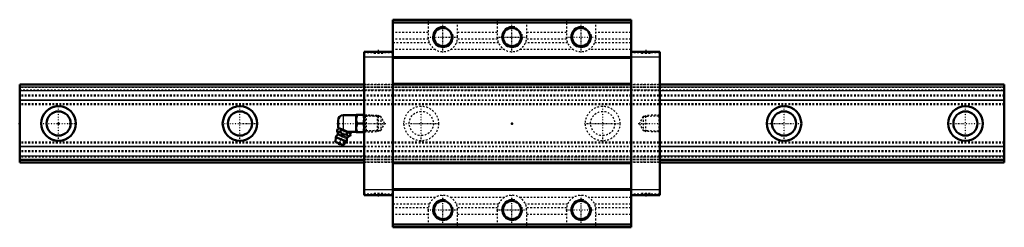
# Model space of a CAD drawing. Header units: millimetres. Extents: x -22 to 548, y -60 to 60.
import ezdxf

# ---------------------------------------------------------------- set-up
doc = ezdxf.new("R2010")
doc.units = ezdxf.units.MM
doc.linetypes.add('Center', pattern=[1.5, 0.45, -0.5, 0.05, -0.5])
doc.linetypes.add('Dashed', pattern=[2, 1, -1])
for name, color, linetype, lineweight in [('2d ConnectionPoints', 7, 'Continuous', 50), ('AM_0', 7, 'Continuous', 50), ('AM_4', 3, 'Continuous', 25), ('AM_5', 3, 'Continuous', 25), ('AM_7', 7, 'Center', 25), ('AM_9', 6, 'Dashed', 25)]:
    doc.layers.add(name, color=color, linetype=linetype, lineweight=lineweight)

# ---------------------------------------------------------------- blocks, each defined once
blk = doc.blocks.new('1_B_PT1_8_grease_nipple_joint1_SVR_0_in_v3jm7jdvkach9obpufd0um4lr________4')
at = {"layer": 'AM_0'}
for p, q in [((161.8, 1.8), (161.8, -1.8)), ((172.3, 4.8), (164.8, 4.8)), ((172.37, 5), (172.3, 4.88)), ((172.3, 4.88), (172.3, -4.88)), ((172.37, 5), (176.93, 5)), ((172.82, 0), (176.48, 0)), ((177, 4.88), (176.93, 5)), ((161.21, -4.1), (161.61, -3.12)), ((162.39, -2.79), (161.61, -3.12)), ((168.78, -5.37), (161.91, -2.59)), ((163.09, -4.86), (163.48, -3.87)), ((166.83, -6.37), (167.23, -5.39)), ((167.37, -4.8), (172.3, -4.8)), ((169.11, -6.14), (168.78, -5.37)), ((172.3, -4.88), (172.37, -5)), ((176.93, -5), (172.37, -5)), ((176.93, -5), (177, -4.88)), ((160.5, -7.85), (160.3, -10.68)), ((164.79, -12.5), (160.3, -10.68)), ((166.62, -10.32), (160.5, -7.85)), ((164.79, -12.5), (166.62, -10.32)), ((168.71, -7.13), (169.11, -6.14))]:
    blk.add_line(p, q, dxfattribs=at)
for points in [[(172.82, 5), (172.48, 3.69), (172.37, 2.32), (172.5, 1.16), (172.82, 0)], [(172.82, 0), (172.48, -1.31), (172.37, -2.68), (172.5, -3.84), (172.82, -5)], [(176.48, 0), (176.82, 1.31), (176.93, 2.68), (176.8, 3.84), (176.48, 5)], [(176.48, -5), (176.82, -3.69), (176.93, -2.32), (176.8, -1.16), (176.48, 0)], [(161.21, -4.1), (161.39, -4.5), (161.62, -4.84), (162.03, -5.1), (162.34, -5.1), (162.68, -5.02), (163.09, -4.86)], [(163.09, -4.86), (163.38, -5.18), (163.8, -5.6), (164.27, -5.97), (165.14, -6.33), (165.81, -6.41), (166.49, -6.4), (166.83, -6.37)], [(167.23, -5.39), (166.39, -4.6), (165.87, -4.27), (165.29, -4.03), (164.69, -3.9), (164.07, -3.85), (163.48, -3.87)], [(169.11, -6.14), (168.85, -5.66), (168.49, -5.32), (168.18, -5.21), (167.83, -5.21), (167.23, -5.39)], [(166.83, -6.37), (167.02, -6.77), (167.24, -7.11), (167.65, -7.37), (167.96, -7.37), (168.3, -7.29), (168.71, -7.13)]]:
    blk.add_lwpolyline(points, dxfattribs=at)
for centre, radius, start, end in [((164.8, 1.8), 3, 90, 180), ((155.68, -6.41), 6, 4.5497, 22.6716), ((164.8, -1.8), 3, 180, 195.4342), ((163.56, -9.09), 3.3, 131.1614, 158), ((160.86, -6), 0.8, 311.1614, 4.5497), ((163.11, -10.18), 1.82, 214.2344, 281.7656), ((163.56, -9.09), 3.3, 338, 4.8386), ((167.64, -8.74), 0.8, 131.4503, 184.8386), ((171.09, -12.64), 6, 113.3627, 131.4503)]:
    blk.add_arc(centre, radius, start, end, dxfattribs=at)
at = {"layer": 'AM_4'}
for p, q in [((164.8, 4.8), (164.8, -3.76)), ((166.85, -8.81), (161.39, -6.6)), ((167.11, -8.14), (161.66, -5.94))]:
    blk.add_line(p, q, dxfattribs=at)
at = {"layer": 'AM_5', "linetype": 'Dashed'}
for p, q in [((177, 4.86), (177.98, 4.26)), ((184.98, 4.08), (177.98, 4.26)), ((178, 4.86), (178, -4.86)), ((177, -4.86), (177.98, -4.26)), ((184.98, -4.08), (177.98, -4.26))]:
    blk.add_line(p, q, dxfattribs=at)
at = {"layer": 'AM_7'}
blk.add_line((162.27, -12.26), (165.74, -3.69), dxfattribs=at)
at = {"layer": 'AM_9'}
for p, q in [((184.42, 4.67), (177, 4.86)), ((185, 4.06), (184.42, 4.67)), ((184.42, 4.67), (184.42, -4.67)), ((185, 4.06), (185, -4.06)), ((177, -4.86), (184.42, -4.67)), ((184.42, -4.67), (185, -4.06))]:
    blk.add_line(p, q, dxfattribs=at)
blk.add_lwpolyline([(163.48, -3.87), (163.22, -3.39), (162.86, -3.05), (162.56, -2.94), (162.21, -2.94), (161.61, -3.12)], dxfattribs=at)
blk = doc.blocks.new('2_SVR_45LC1SSB_PT1_81_Slide_0_in_v3jm7jdvkach9obpufd0um4lr________4')
at = {"layer": 'AM_0'}
for p, q in [((331.4, 60), (193.6, 60)), ((193.6, 60), (193.6, -60)), ((331.4, 58.4), (193.6, 58.4)), ((331.4, 60), (331.4, -60)), ((193.6, 41.4), (177, 41.4)), ((177, 41.4), (177, -41.4)), ((348, 41.4), (331.4, 41.4)), ((348, 41.4), (348, -41.4)), ((331.4, 38.4), (193.6, 38.4)), ((331.4, 38.01), (193.6, 38.01)), ((331.4, 22.99), (193.6, 22.99)), ((331.4, 22.6), (193.6, 22.6)), ((331.4, -22.6), (193.6, -22.6)), ((331.4, -22.99), (193.6, -22.99)), ((331.4, -38.01), (193.6, -38.01)), ((331.4, -38.4), (193.6, -38.4)), ((193.6, -41.4), (177, -41.4)), ((348, -41.4), (331.4, -41.4)), ((331.4, -58.4), (193.6, -58.4)), ((331.4, -60), (193.6, -60))]:
    blk.add_line(p, q, dxfattribs=at)
for centre in [(222.5, 50), (262.5, 50), (302.5, 50), (222.5, -50), (262.5, -50), (302.5, -50)]:
    blk.add_circle(centre, 5.25, dxfattribs=at)
at = {"layer": 'AM_4'}
for p, q in [((193.6, 38.4), (177, 38.4)), ((348, 38.4), (331.4, 38.4)), ((193.6, -38.4), (177, -38.4)), ((348, -38.4), (331.4, -38.4))]:
    blk.add_line(p, q, dxfattribs=at)
at = {"layer": 'AM_5', "linetype": 'Dashed'}
for p, q in [((177, 4.86), (185, 4.66)), ((185, -4.66), (185, 4.66)), ((185.78, 4.06), (185, 4.66)), ((339.22, 4.06), (340, 4.66)), ((348, 4.86), (340, 4.66)), ((340, -4.66), (340, 4.66)), ((177, -4.86), (185, -4.66)), ((185.78, -4.06), (185, -4.66)), ((339.22, -4.06), (340, -4.66)), ((348, -4.86), (340, -4.66))]:
    blk.add_line(p, q, dxfattribs=at)
at = {"layer": 'AM_5'}
for centre in [(222.5, 50), (262.5, 50), (302.5, 50), (222.5, -50), (262.5, -50), (302.5, -50)]:
    blk.add_arc(centre, 6, 75, 15, dxfattribs=at)
at = {"layer": 'AM_7'}
for p, q in [((222.5, 41.08), (222.5, 58.92)), ((262.5, 41.08), (262.5, 58.92)), ((302.5, 41.08), (302.5, 58.92)), ((213.57, 50), (231.43, 50)), ((253.57, 50), (271.43, 50)), ((293.57, 50), (311.43, 50)), ((185.1, 42.5), (185.1, 40.3)), ((339.9, 42.5), (339.9, 40.3)), ((161.04, 0), (189.37, 0)), ((335.63, 0), (348.59, 0)), ((185.1, -40.3), (185.1, -42.5)), ((222.5, -58.92), (222.5, -41.08)), ((262.5, -58.92), (262.5, -41.08)), ((302.5, -58.92), (302.5, -41.08)), ((339.9, -40.3), (339.9, -42.5)), ((213.57, -50), (231.43, -50)), ((253.57, -50), (271.43, -50)), ((293.57, -50), (311.43, -50))]:
    blk.add_line(p, q, dxfattribs=at)
at = {"layer": 'AM_9'}
for p, q in [((214, 58.5), (193.6, 58.5)), ((214, 60), (214, 50)), ((231, 50), (231, 60)), ((254, 58.5), (231, 58.5)), ((254, 60), (254, 50)), ((271, 50), (271, 60)), ((294, 58.5), (271, 58.5)), ((294, 60), (294, 50)), ((311, 50), (311, 60)), ((331.4, 58.5), (311, 58.5)), ((214, 52.6), (193.6, 52.6)), ((254, 52.6), (231, 52.6)), ((294, 52.6), (271, 52.6)), ((331.4, 52.6), (311, 52.6)), ((214.11, 48.66), (193.6, 48.66)), ((214.69, 46.64), (193.6, 46.64)), ((254.69, 46.64), (230.31, 46.64)), ((254.11, 48.66), (230.89, 48.66)), ((294.69, 46.64), (270.31, 46.64)), ((294.11, 48.66), (270.89, 48.66)), ((331.4, 46.64), (310.31, 46.64)), ((331.4, 48.66), (310.89, 48.66)), ((193.6, 40.9), (177, 40.9)), ((182.5, 41.4), (182.5, 40.4)), ((187.7, 40.4), (182.5, 40.4)), ((187.7, 40.4), (187.7, 41.4)), ((218.15, 42.7), (193.6, 42.7)), ((258.15, 42.7), (226.85, 42.7)), ((298.15, 42.7), (266.85, 42.7)), ((331.4, 42.7), (306.85, 42.7)), ((348, 40.9), (331.4, 40.9)), ((337.3, 41.4), (337.3, 40.4)), ((342.5, 40.4), (337.3, 40.4)), ((342.5, 40.4), (342.5, 41.4)), ((348, 22.5), (177, 22.5)), ((348, 22.47), (177, 22.47)), ((348, 22.41), (177, 22.41)), ((348, 22.26), (177, 22.26)), ((348, 21.04), (177, 21.04)), ((348, 21.03), (177, 21.03)), ((348, 20.96), (177, 20.96)), ((348, 20.8), (177, 20.8)), ((348, 20.76), (177, 20.76)), ((177, 19.5), (348, 19.5)), ((348, 18.86), (177, 18.86)), ((348, 18.8), (177, 18.8)), ((348, 13.42), (177, 13.42)), ((348, 13.32), (177, 13.32)), ((177.57, 4.27), (177, 4.86)), ((186.58, 4.04), (177.57, 4.27)), ((177.57, 4.27), (177.57, -4.27)), ((188.78, 0), (186.58, 4.04)), ((186.58, 4.04), (186.58, -4.04)), ((186.58, -4.04), (188.78, 0)), ((338.42, 4.04), (336.22, 0)), ((336.22, 0), (338.42, -4.04)), ((347.43, 4.27), (338.42, 4.04)), ((338.42, 4.04), (338.42, -4.04)), ((348, 4.86), (347.43, 4.27)), ((347.43, 4.27), (347.43, -4.27)), ((177, -4.86), (177.57, -4.27)), ((177.57, -4.27), (186.58, -4.04)), ((338.42, -4.04), (347.43, -4.27)), ((347.43, -4.27), (348, -4.86)), ((348, -13.32), (177, -13.32)), ((348, -13.42), (177, -13.42)), ((348, -18.8), (177, -18.8)), ((348, -18.86), (177, -18.86)), ((348, -19.5), (177, -19.5)), ((348, -20.76), (177, -20.76)), ((348, -20.8), (177, -20.8)), ((348, -21), (177, -21)), ((348, -21.04), (177, -21.04)), ((348, -22.26), (177, -22.26)), ((348, -22.41), (177, -22.41)), ((348, -22.5), (177, -22.5)), ((193.6, -40.9), (177, -40.9)), ((187.7, -40.4), (182.5, -40.4)), ((182.5, -40.4), (182.5, -41.4)), ((187.7, -41.4), (187.7, -40.4)), ((218.15, -42.7), (193.6, -42.7)), ((258.15, -42.7), (226.85, -42.7)), ((298.15, -42.7), (266.85, -42.7)), ((331.4, -42.7), (306.85, -42.7)), ((348, -40.9), (331.4, -40.9)), ((342.5, -40.4), (337.3, -40.4)), ((337.3, -40.4), (337.3, -41.4)), ((342.5, -41.4), (342.5, -40.4)), ((214.69, -46.64), (193.6, -46.64)), ((214.11, -48.66), (193.6, -48.66)), ((214, -50), (214, -60)), ((254.69, -46.64), (230.31, -46.64)), ((254.11, -48.66), (230.89, -48.66)), ((231, -60), (231, -50)), ((254, -50), (254, -60)), ((294.69, -46.64), (270.31, -46.64)), ((294.11, -48.66), (270.89, -48.66)), ((271, -60), (271, -50)), ((294, -50), (294, -60)), ((331.4, -46.64), (310.31, -46.64)), ((331.4, -48.66), (310.89, -48.66)), ((311, -60), (311, -50)), ((214, -52.6), (193.6, -52.6)), ((254, -52.6), (231, -52.6)), ((294, -52.6), (271, -52.6)), ((331.4, -52.6), (311, -52.6)), ((214, -58.5), (193.6, -58.5)), ((254, -58.5), (231, -58.5)), ((294, -58.5), (271, -58.5)), ((331.4, -58.5), (311, -58.5))]:
    blk.add_line(p, q, dxfattribs=at)
for centre, start, end in [((222.5, 50), 180, 0), ((262.5, 50), 180, 0), ((302.5, 50), 180, 0), ((222.5, -50), 360, 180), ((262.5, -50), 0, 180), ((302.5, -50), 360, 180)]:
    blk.add_arc(centre, 8.5, start, end, dxfattribs=at)
blk = doc.blocks.new('3_SVR_45LC57022_5_R_Track_0_in_v3jm7jdvkach9obpufd0um4lr________4')
at = {"layer": 'AM_0'}
for p, q in [((177, 22.5), (-22.5, 22.5)), ((-22.5, 22.5), (-22.5, -22.5)), ((547.5, 22.5), (348, 22.5)), ((547.5, 22.5), (547.5, -22.5)), ((177, -21), (-22.5, -21)), ((177, -22.5), (-22.5, -22.5)), ((547.5, -21), (348, -21)), ((547.5, -22.5), (348, -22.5))]:
    blk.add_line(p, q, dxfattribs=at)
for centre, radius in [((0, 0), 10), ((0, 0), 7), ((105, 0), 10), ((105, 0), 7), ((420, 0), 10), ((420, 0), 7), ((525, 0), 10), ((525, 0), 7)]:
    blk.add_circle(centre, radius, dxfattribs=at)
at = {"layer": 'AM_4'}
for p, q in [((177, 22.47), (-22.5, 22.47)), ((177, 21.03), (-22.5, 21.03)), ((177, 20.96), (-22.5, 20.96)), ((177, 18.86), (-22.5, 18.86)), ((177, 18.8), (-22.5, 18.8)), ((547.5, 22.47), (348, 22.47)), ((547.5, 21.03), (348, 21.03)), ((547.5, 20.96), (348, 20.96)), ((547.5, 18.86), (348, 18.86)), ((547.5, 18.8), (348, 18.8)), ((177, 13.42), (-22.5, 13.42)), ((177, 13.32), (-22.5, 13.32)), ((547.5, 13.42), (348, 13.42)), ((547.5, 13.32), (348, 13.32)), ((177, -13.32), (-22.5, -13.32)), ((177, -13.42), (-22.5, -13.42)), ((547.5, -13.32), (348, -13.32)), ((547.5, -13.42), (348, -13.42)), ((177, -18.8), (-22.5, -18.8)), ((177, -18.86), (-22.5, -18.86)), ((547.5, -18.8), (348, -18.8)), ((547.5, -18.86), (348, -18.86))]:
    blk.add_line(p, q, dxfattribs=at)
at = {"layer": 'AM_7'}
for p, q in [((0, -10.5), (0, 10.5)), ((105, -10.5), (105, 10.5)), ((210, -10.5), (210, 10.5)), ((315, -10.5), (315, 10.5)), ((420, -10.5), (420, 10.5)), ((525, -10.5), (525, 10.5)), ((-10.5, 0), (10.5, 0)), ((94.5, 0), (115.5, 0)), ((199.5, 0), (220.5, 0)), ((304.5, 0), (325.5, 0)), ((409.5, 0), (430.5, 0)), ((514.5, 0), (535.5, 0))]:
    blk.add_line(p, q, dxfattribs=at)
at = {"layer": 'AM_9'}
for p, q in [((547.5, 22.41), (-22.5, 22.41)), ((547.5, 22.26), (-22.5, 22.26)), ((547.5, 21.04), (-22.5, 21.04)), ((547.5, 21), (-22.5, 21)), ((547.5, 20.8), (-22.5, 20.8)), ((547.5, 20.76), (-22.5, 20.76)), ((-22.5, 19.5), (547.5, 19.5)), ((348, 22.5), (177, 22.5)), ((348, 22.47), (177, 22.47)), ((348, 21.03), (177, 21.03)), ((348, 20.96), (177, 20.96)), ((348, 18.86), (177, 18.86)), ((348, 18.8), (177, 18.8)), ((547.5, 16.3), (-22.5, 16.3)), ((547.5, 15.81), (-22.5, 15.81)), ((348, 13.42), (177, 13.42)), ((348, 13.32), (177, 13.32)), ((547.5, 11.29), (-22.5, 11.29)), ((547.5, 10.8), (-22.5, 10.8)), ((547.5, -10.8), (-22.5, -10.8)), ((547.5, -11.29), (-22.5, -11.29)), ((547.5, -15.81), (-22.5, -15.81)), ((547.5, -16.3), (-22.5, -16.3)), ((348, -13.32), (177, -13.32)), ((348, -13.42), (177, -13.42)), ((547.5, -19.5), (-22.5, -19.5)), ((547.5, -20.76), (-22.5, -20.76)), ((547.5, -20.8), (-22.5, -20.8)), ((547.5, -21.04), (-22.5, -21.04)), ((547.5, -22.26), (-22.5, -22.26)), ((547.5, -22.41), (-22.5, -22.41)), ((348, -18.8), (177, -18.8)), ((348, -18.86), (177, -18.86)), ((348, -21), (177, -21)), ((348, -22.5), (177, -22.5))]:
    blk.add_line(p, q, dxfattribs=at)
for centre, radius in [((210, 0), 10), ((210, 0), 7), ((315, 0), 10), ((315, 0), 7)]:
    blk.add_circle(centre, radius, dxfattribs=at)

msp = doc.modelspace()

# ---------------------------------------------------------------- linework, layer by layer
at = {"layer": '2d ConnectionPoints'}
for p in [(-22.5, 0), (0, 0), (0, 0), (177, 0), (262.5, 0), (348, 0)]:
    msp.add_point(p, dxfattribs=at)

# ---------------------------------------------------------------- block references
for name in ['2_SVR_45LC1SSB_PT1_81_Slide_0_in_v3jm7jdvkach9obpufd0um4lr________4', '3_SVR_45LC57022_5_R_Track_0_in_v3jm7jdvkach9obpufd0um4lr________4', '1_B_PT1_8_grease_nipple_joint1_SVR_0_in_v3jm7jdvkach9obpufd0um4lr________4']:
    msp.add_blockref(name, (0, 0))

doc.saveas('drawing.dxf')
